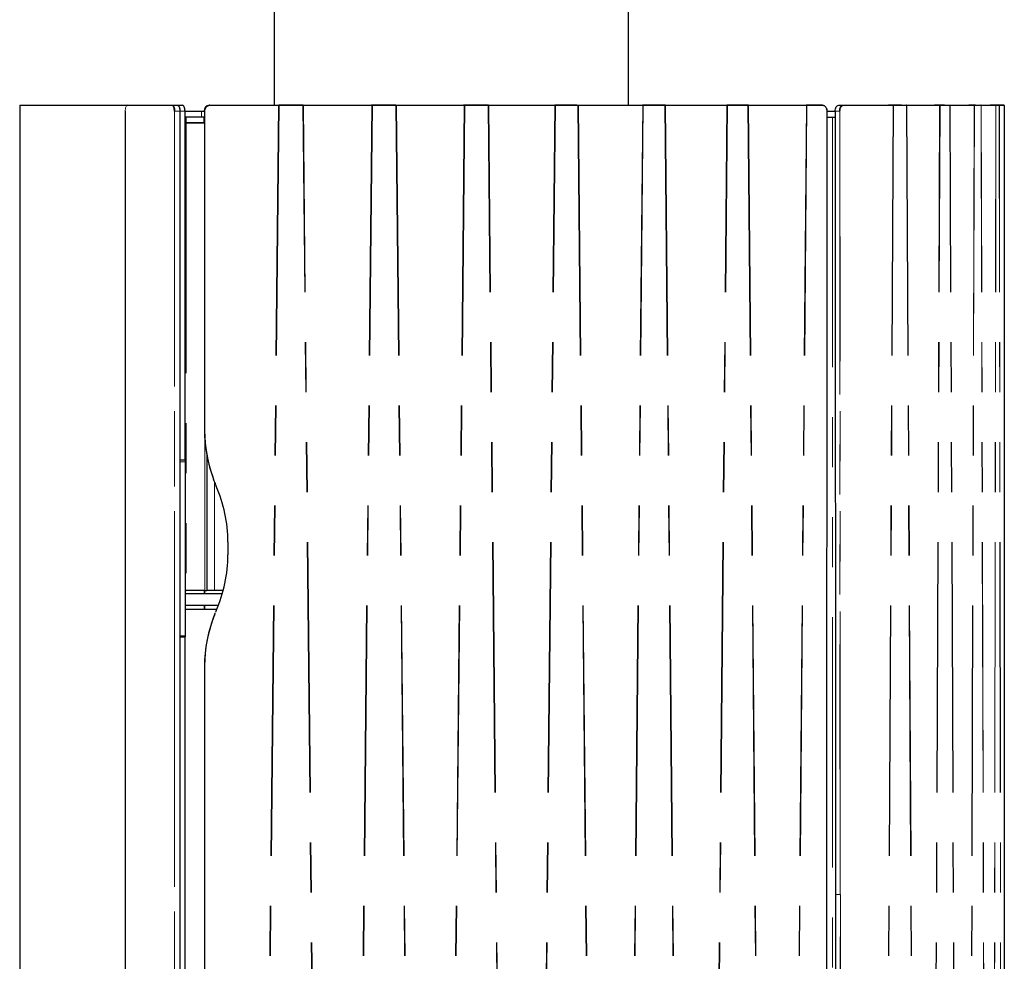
# Model space of a CAD drawing. Header units: millimetres. Extents: x 118 to 347, y 90 to 276.
# Tile 8 of 13: x 230 to 255, y 135 to 158. Entities that reach past the tile are written whole.
import ezdxf

# ---------------------------------------------------------------- set-up
doc = ezdxf.new("R2010")
doc.units = ezdxf.units.MM
doc.linetypes.add('PHANTOM', pattern=[12.7, 6.35, -1.27, 1.27, -1.27, 1.27, -1.27])

msp = doc.modelspace()

# ---------------------------------------------------------------- linework, layer by layer
at = {"color": 7, "linetype": 'Continuous', "lineweight": 25}
for p, q in [((236.746, 227.009), (236.746, 156.284)), ((245.746, 156.284), (245.746, 227.009)), ((230.284, 156.279), (230.284, 132.989)), ((230.289, 156.284), (233.027, 156.284)), ((233.027, 156.284), (234.156, 156.284)), ((234.156, 156.284), (234.288, 156.284)), ((234.288, 156.284), (234.293, 156.284)), ((234.293, 156.284), (234.42, 156.284)), ((235.108, 156.284), (235.1, 156.284)), ((235.111, 156.284), (235.1, 156.284)), ((235.108, 156.284), (235.119, 156.284)), ((235.11, 156.284), (235.122, 156.284)), ((235.111, 156.284), (235.119, 156.284)), ((235.119, 156.284), (235.119, 156.284)), ((235.121, 156.284), (235.119, 156.284)), ((235.119, 156.284), (235.119, 156.284)), ((235.122, 156.284), (236.857, 156.284)), ((236.857, 156.284), (236.857, 156.284)), ((236.858, 156.284), (236.867, 156.284)), ((236.874, 156.284), (236.867, 156.284)), ((236.873, 156.284), (237.472, 156.284)), ((237.474, 156.284), (236.874, 156.284)), ((237.481, 156.284), (237.474, 156.284)), ((237.481, 156.284), (237.487, 156.284)), ((237.488, 156.284), (237.488, 156.284)), ((237.488, 156.284), (239.225, 156.284)), ((239.225, 156.284), (239.219, 156.284)), ((239.225, 156.284), (239.225, 156.284)), ((239.225, 156.284), (239.235, 156.284)), ((239.823, 156.284), (239.227, 156.284)), ((239.24, 156.284), (239.24, 156.284)), ((239.24, 156.284), (239.837, 156.284)), ((239.831, 156.284), (239.823, 156.284)), ((239.831, 156.284), (239.852, 156.284)), ((239.852, 156.284), (239.852, 156.284)), ((239.852, 156.284), (239.852, 156.284)), ((239.852, 156.284), (241.573, 156.284)), ((241.552, 156.284), (241.552, 156.284)), ((241.573, 156.284), (241.552, 156.284)), ((241.559, 156.284), (241.559, 156.284)), ((241.573, 156.284), (241.573, 156.284)), ((241.573, 156.284), (241.573, 156.284)), ((241.573, 156.284), (241.573, 156.284)), ((242.147, 156.284), (241.573, 156.284)), ((241.588, 156.284), (242.176, 156.284)), ((242.155, 156.284), (242.147, 156.284)), ((242.191, 156.284), (242.155, 156.284)), ((242.191, 156.284), (242.191, 156.284)), ((242.191, 156.284), (243.869, 156.284)), ((243.869, 156.284), (243.869, 156.284)), ((244.413, 156.284), (243.869, 156.284)), ((243.884, 156.284), (244.456, 156.284)), ((244.42, 156.284), (244.413, 156.284)), ((244.427, 156.284), (244.419, 156.284)), ((244.427, 156.284), (244.471, 156.284)), ((244.471, 156.284), (246.101, 156.284)), ((246.608, 156.284), (246.101, 156.284)), ((246.115, 156.284), (246.666, 156.284)), ((246.587, 156.284), (246.653, 156.284)), ((246.615, 156.284), (246.608, 156.284)), ((246.615, 156.284), (246.608, 156.284)), ((246.679, 156.284), (246.615, 156.284)), ((246.653, 156.284), (246.653, 156.284)), ((246.68, 156.284), (248.238, 156.284)), ((248.173, 156.284), (248.205, 156.284)), ((248.18, 156.284), (248.18, 156.284)), ((248.702, 156.284), (248.238, 156.284)), ((248.251, 156.284), (248.774, 156.284)), ((248.709, 156.284), (248.702, 156.284)), ((248.787, 156.284), (248.709, 156.284)), ((248.751, 156.284), (248.751, 156.284)), ((248.787, 156.284), (250.256, 156.284)), ((250.133, 156.284), (250.133, 156.284)), ((250.178, 156.284), (250.178, 156.284)), ((250.185, 156.284), (250.185, 156.284)), ((250.58, 156.284), (250.256, 156.284)), ((250.268, 156.284), (250.664, 156.284)), ((250.664, 156.284), (250.58, 156.284)), ((251.079, 156.284), (251.195, 156.284)), ((251.195, 156.284), (252.458, 156.284)), ((252.469, 156.284), (252.348, 156.284)), ((252.458, 156.284), (252.458, 156.284)), ((252.672, 156.284), (252.469, 156.284)), ((252.47, 156.284), (252.794, 156.284)), ((252.676, 156.284), (252.795, 156.284)), ((252.804, 156.284), (253.638, 156.284)), ((253.648, 156.284), (253.516, 156.284)), ((253.648, 156.284), (253.896, 156.284)), ((253.765, 156.284), (253.648, 156.284)), ((253.768, 156.284), (253.897, 156.284)), ((253.905, 156.284), (254.513, 156.284)), ((254.519, 156.284), (254.38, 156.284)), ((254.397, 156.284), (254.398, 156.284)), ((254.513, 156.284), (254.516, 156.284)), ((254.519, 156.284), (254.688, 156.284)), ((254.549, 156.284), (254.519, 156.284)), ((254.549, 156.284), (254.688, 156.284)), ((254.688, 156.284), (254.688, 156.284)), ((254.693, 156.284), (254.688, 156.284)), ((254.693, 156.284), (255.063, 156.284)), ((255.067, 156.284), (254.923, 156.284)), ((255.009, 156.284), (254.923, 156.284)), ((255.152, 156.284), (255.009, 156.284)), ((255.063, 156.284), (255.064, 156.284)), ((255.063, 156.284), (255.134, 156.284)), ((255.067, 156.284), (255.067, 156.284)), ((255.067, 156.284), (255.067, 156.284)), ((255.152, 156.284), (255.134, 156.284)), ((255.152, 156.284), (255.152, 156.284)), ((255.279, 156.284), (255.152, 156.284)), ((255.154, 156.284), (255.279, 156.284)), ((255.279, 156.284), (255.279, 156.284)), ((255.279, 156.284), (255.279, 156.284)), ((255.284, 156.279), (255.284, 100.739)), ((232.962, 156.134), (232.962, 100.884)), ((234.351, 156.134), (234.351, 100.884)), ((234.483, 156.134), (234.485, 156.134)), ((234.485, 147.286), (234.485, 156.134)), ((234.485, 156.134), (234.906, 156.134)), ((234.906, 156.134), (234.973, 156.134)), ((234.965, 156.135), (234.965, 156.134)), ((234.973, 156.135), (234.973, 156.134)), ((234.975, 156.135), (234.975, 148.034)), ((250.771, 100.884), (250.787, 156.134)), ((250.786, 156.134), (250.989, 156.134)), ((250.989, 156.134), (250.999, 136.241)), ((234.508, 155.83), (234.484, 155.827)), ((234.902, 155.984), (234.485, 155.984)), ((234.485, 155.982), (234.508, 155.984)), ((234.508, 155.834), (234.508, 155.984)), ((234.958, 155.834), (234.508, 155.834)), ((234.975, 155.83), (234.508, 155.83)), ((234.973, 155.984), (234.902, 155.984)), ((234.975, 155.834), (234.958, 155.834)), ((234.965, 155.834), (234.965, 155.83)), ((234.973, 155.834), (234.973, 155.83)), ((250.787, 155.984), (250.989, 155.984)), ((234.351, 147.287), (234.351, 147.287)), ((234.355, 147.284), (234.483, 147.284)), ((234.47, 147.284), (234.477, 147.275)), ((235.033, 147.398), (235.033, 143.964)), ((234.351, 147.232), (234.351, 142.813)), ((234.487, 147.232), (234.487, 142.813)), ((235.186, 146.852), (235.206, 146.782)), ((235.219, 146.74), (235.206, 146.782)), ((235.57, 145.198), (235.57, 144.869)), ((234.487, 143.964), (234.508, 143.964)), ((234.487, 143.884), (235.429, 143.884)), ((234.983, 143.964), (234.508, 143.964)), ((234.965, 143.964), (234.965, 143.884)), ((234.973, 143.964), (234.973, 143.884)), ((234.983, 143.964), (235.033, 143.964)), ((235.233, 143.964), (235.033, 143.964)), ((235.451, 143.964), (235.233, 143.964)), ((235.326, 143.584), (234.487, 143.584)), ((234.965, 143.584), (234.965, 143.484)), ((234.973, 143.584), (234.973, 143.484)), ((235.285, 143.484), (234.487, 143.484)), ((235.241, 143.373), (235.222, 143.313)), ((235.241, 143.373), (235.252, 143.409)), ((234.352, 142.782), (234.351, 142.78)), ((234.351, 142.778), (234.351, 111.043)), ((234.355, 142.784), (234.483, 142.784)), ((234.485, 111.043), (234.485, 142.782)), ((234.975, 142.034), (234.976, 111.784)), ((250.999, 136.241), (251.028, 100.884))]:
    msp.add_line(p, q, dxfattribs=at)
at = {"color": 8, "linetype": 'PHANTOM', "lineweight": 18}
for p, q in [((233.011, 156.279), (230.284, 156.279)), ((234.152, 156.279), (233.023, 156.279)), ((235.108, 156.284), (235.108, 156.284)), ((235.121, 156.279), (235.11, 156.279)), ((236.857, 156.279), (235.122, 156.279)), ((236.857, 156.279), (236.284, 100.739)), ((236.873, 156.279), (236.299, 100.739)), ((236.857, 156.279), (236.857, 156.279)), ((236.874, 156.284), (236.873, 156.284)), ((236.873, 156.284), (236.873, 156.284)), ((236.873, 156.279), (236.873, 156.279)), ((237.472, 156.279), (236.873, 156.279)), ((237.472, 156.284), (237.472, 156.284)), ((237.474, 156.284), (237.472, 156.284)), ((238.038, 100.739), (237.472, 156.279)), ((237.488, 156.279), (237.488, 156.279)), ((238.054, 100.739), (237.488, 156.279)), ((239.225, 156.279), (237.488, 156.279)), ((239.225, 156.279), (238.653, 100.739)), ((239.241, 156.279), (238.668, 100.739)), ((239.225, 156.279), (239.225, 156.279)), ((239.227, 156.284), (239.24, 156.284)), ((239.235, 156.284), (239.24, 156.284)), ((239.241, 156.279), (239.241, 156.279)), ((239.838, 156.279), (239.241, 156.279)), ((239.823, 156.284), (239.837, 156.284)), ((239.837, 156.284), (239.837, 156.284)), ((239.838, 156.279), (240.4, 100.739)), ((239.853, 156.279), (239.853, 156.279)), ((239.853, 156.279), (239.853, 156.279)), ((239.853, 156.279), (240.415, 100.739)), ((241.574, 156.279), (239.853, 156.279)), ((241.574, 156.279), (241.008, 100.739)), ((241.589, 156.279), (241.024, 100.739)), ((241.574, 156.279), (241.574, 156.279)), ((241.574, 156.279), (241.574, 156.279)), ((241.589, 156.279), (241.589, 156.279)), ((242.177, 156.279), (241.589, 156.279)), ((242.147, 156.284), (242.176, 156.284)), ((242.176, 156.284), (242.176, 156.284)), ((242.729, 100.739), (242.177, 156.279)), ((242.744, 100.739), (242.192, 156.279)), ((243.871, 156.279), (242.192, 156.279)), ((243.319, 100.739), (243.871, 156.279)), ((243.334, 100.739), (243.886, 156.279)), ((243.871, 156.279), (243.871, 156.279)), ((243.886, 156.279), (243.886, 156.279)), ((244.458, 156.279), (243.886, 156.279)), ((244.413, 156.284), (244.456, 156.284)), ((244.456, 156.284), (244.456, 156.284)), ((244.458, 156.279), (244.993, 100.739)), ((244.473, 156.279), (245.008, 100.739)), ((246.103, 156.279), (244.473, 156.279)), ((246.103, 156.279), (245.57, 100.739)), ((246.117, 156.279), (245.585, 100.739)), ((246.103, 156.279), (246.103, 156.279)), ((246.117, 156.279), (246.117, 156.279)), ((246.668, 156.279), (246.117, 156.279)), ((246.608, 156.284), (246.666, 156.284)), ((246.666, 156.284), (246.666, 156.284)), ((246.668, 156.279), (247.181, 100.739)), ((246.682, 156.279), (246.682, 156.279)), ((246.682, 156.279), (247.195, 100.739)), ((248.24, 156.279), (246.682, 156.279)), ((247.732, 100.739), (248.24, 156.279)), ((247.746, 100.739), (248.254, 156.279)), ((248.24, 156.279), (248.24, 156.279)), ((248.254, 156.279), (248.254, 156.279)), ((248.776, 156.279), (248.254, 156.279)), ((248.702, 156.284), (248.774, 156.284)), ((248.774, 156.284), (248.774, 156.284)), ((248.776, 156.279), (249.262, 100.739)), ((248.79, 156.279), (248.79, 156.279)), ((248.79, 156.279), (249.275, 100.739)), ((250.258, 156.279), (248.79, 156.279)), ((250.258, 156.279), (249.781, 100.739)), ((250.271, 156.279), (249.794, 100.739)), ((250.258, 156.279), (250.258, 156.279)), ((250.271, 156.279), (250.271, 156.279)), ((250.667, 156.279), (250.271, 156.279)), ((252.462, 156.279), (251.199, 156.279)), ((252.462, 156.279), (252.157, 100.739)), ((252.474, 156.279), (252.169, 100.739)), ((252.462, 156.279), (252.462, 156.279)), ((252.798, 156.279), (252.474, 156.279)), ((252.672, 156.284), (252.794, 156.284)), ((252.794, 156.284), (252.794, 156.284)), ((252.798, 156.279), (252.798, 156.279)), ((252.798, 156.279), (253.11, 100.739)), ((252.809, 156.279), (252.809, 156.279)), ((252.809, 156.279), (253.121, 100.739)), ((253.643, 156.279), (252.809, 156.279)), ((253.408, 100.739), (253.643, 156.279)), ((253.417, 100.739), (253.652, 156.279)), ((253.643, 156.279), (253.643, 156.279)), ((253.901, 156.279), (253.652, 156.279)), ((253.765, 156.284), (253.896, 156.284)), ((253.896, 156.284), (253.896, 156.284)), ((253.901, 156.279), (253.901, 156.279)), ((254.14, 100.739), (253.901, 156.279)), ((253.909, 156.279), (253.909, 156.279)), ((254.148, 100.739), (253.909, 156.279)), ((254.517, 156.279), (253.909, 156.279)), ((254.517, 156.279), (254.357, 100.739)), ((254.524, 156.279), (254.364, 100.739)), ((254.516, 156.284), (254.519, 156.284)), ((254.517, 156.279), (254.517, 156.279)), ((254.693, 156.279), (254.524, 156.279)), ((254.549, 156.284), (254.688, 156.284)), ((254.693, 156.279), (254.693, 156.279)), ((254.855, 100.739), (254.693, 156.279)), ((254.698, 156.279), (254.698, 156.279)), ((254.86, 100.739), (254.698, 156.279)), ((255.068, 156.279), (254.698, 156.279)), ((254.987, 100.739), (255.068, 156.279)), ((254.991, 100.739), (255.072, 156.279)), ((255.067, 156.284), (255.152, 156.284)), ((255.068, 156.279), (255.068, 156.279)), ((255.072, 156.279), (255.072, 156.279)), ((255.072, 156.279), (255.072, 156.279)), ((255.157, 156.279), (255.072, 156.279)), ((255.157, 156.279), (255.157, 156.279)), ((255.239, 100.739), (255.157, 156.279)), ((255.157, 156.279), (255.157, 156.279)), ((255.159, 156.279), (255.159, 156.279)), ((255.241, 100.739), (255.159, 156.279)), ((255.284, 156.279), (255.159, 156.279)), ((255.284, 156.279), (255.284, 100.739)), ((255.284, 156.279), (255.284, 156.279)), ((232.962, 156.134), (232.962, 100.884)), ((232.962, 156.134), (232.962, 156.134)), ((234.212, 100.884), (234.212, 156.134)), ((234.212, 156.134), (234.219, 156.134)), ((234.219, 156.134), (234.219, 100.884)), ((234.351, 156.134), (234.219, 156.134)), ((234.351, 156.134), (234.355, 156.134)), ((234.355, 156.134), (234.355, 147.284)), ((234.483, 156.134), (234.355, 156.134)), ((234.483, 147.284), (234.483, 156.134)), ((234.902, 156.129), (234.485, 156.129)), ((234.902, 155.984), (234.902, 156.129)), ((234.975, 156.129), (234.902, 156.129)), ((234.965, 156.135), (234.973, 156.135)), ((234.965, 156.135), (234.965, 156.134)), ((234.98, 156.135), (234.98, 148.034)), ((250.769, 100.884), (250.785, 156.134)), ((250.989, 156.129), (250.787, 156.129)), ((251.105, 156.134), (250.989, 156.134)), ((251.114, 136.242), (251.105, 156.134)), ((251.112, 156.134), (251.121, 136.242)), ((234.508, 155.83), (234.508, 143.964)), ((234.958, 155.834), (234.958, 155.984)), ((234.965, 155.834), (234.965, 155.83)), ((250.92, 155.984), (250.92, 105.234)), ((234.98, 148.034), (234.98, 148.01)), ((234.983, 143.964), (234.983, 147.796)), ((234.351, 147.275), (234.477, 147.275)), ((234.351, 147.232), (234.487, 147.232)), ((235.233, 146.703), (235.233, 143.964)), ((235.427, 143.879), (234.487, 143.879)), ((234.965, 143.964), (234.965, 143.884)), ((234.487, 143.589), (235.328, 143.589)), ((234.965, 143.584), (234.965, 143.484)), ((235.222, 143.313), (235.21, 143.281)), ((234.351, 142.813), (234.487, 142.813)), ((234.483, 111.043), (234.483, 142.784)), ((234.98, 142.055), (234.98, 142.034)), ((234.98, 142.034), (234.98, 111.784)), ((251.114, 136.242), (250.999, 136.241)), ((251.114, 136.242), (251.121, 136.242)), ((251.144, 100.884), (251.114, 136.242)), ((251.121, 136.242), (251.151, 100.884))]:
    msp.add_line(p, q, dxfattribs=at)
at = {"color": 8, "linetype": 'PHANTOM', "lineweight": 18, "flags": 128}
for points in [[(233.023, 156.279), (233.011, 156.276), (233, 156.268), (232.989, 156.254), (232.98, 156.236), (232.973, 156.214), (232.967, 156.189), (232.963, 156.162), (232.962, 156.134)], [(234.291, 156.284), (234.292, 156.284), (234.293, 156.284)], [(237.472, 156.279), (237.472, 156.279), (237.472, 156.279)], [(239.838, 156.279), (239.838, 156.279), (239.838, 156.279)], [(242.177, 156.279), (242.177, 156.279), (242.177, 156.279)], [(243.884, 156.284), (243.885, 156.284), (243.885, 156.283), (243.885, 156.283), (243.885, 156.282), (243.886, 156.282), (243.886, 156.281), (243.886, 156.28), (243.886, 156.279)], [(243.884, 156.284), (243.885, 156.284), (243.885, 156.283), (243.885, 156.283), (243.885, 156.282), (243.886, 156.282), (243.886, 156.281), (243.886, 156.28), (243.886, 156.279)], [(244.456, 156.284), (244.457, 156.284), (244.457, 156.283), (244.457, 156.283), (244.457, 156.282), (244.458, 156.282), (244.458, 156.281), (244.458, 156.28), (244.458, 156.279)], [(244.456, 156.284), (244.457, 156.284), (244.457, 156.283), (244.457, 156.283), (244.457, 156.282), (244.458, 156.282), (244.458, 156.281), (244.458, 156.28), (244.458, 156.279)], [(244.458, 156.279), (244.458, 156.279), (244.458, 156.279)], [(244.471, 156.284), (244.471, 156.284), (244.472, 156.283), (244.472, 156.283), (244.472, 156.282), (244.472, 156.282), (244.473, 156.281), (244.473, 156.28), (244.473, 156.279)], [(244.471, 156.284), (244.471, 156.284), (244.472, 156.283), (244.472, 156.283), (244.472, 156.282), (244.472, 156.282), (244.473, 156.281), (244.473, 156.28), (244.473, 156.279)], [(246.101, 156.284), (246.101, 156.284), (246.102, 156.283), (246.102, 156.283), (246.102, 156.282), (246.103, 156.282), (246.103, 156.281), (246.103, 156.28), (246.103, 156.279)], [(246.115, 156.284), (246.116, 156.284), (246.116, 156.283), (246.117, 156.283), (246.117, 156.282), (246.117, 156.282), (246.117, 156.281), (246.117, 156.28), (246.117, 156.279)], [(246.115, 156.284), (246.116, 156.284), (246.116, 156.283), (246.117, 156.283), (246.117, 156.282), (246.117, 156.282), (246.117, 156.281), (246.117, 156.28), (246.117, 156.279)], [(246.666, 156.284), (246.666, 156.284), (246.666, 156.283), (246.667, 156.283), (246.667, 156.282), (246.667, 156.282), (246.667, 156.281), (246.668, 156.28), (246.668, 156.279)], [(246.666, 156.284), (246.666, 156.284), (246.666, 156.283), (246.667, 156.283), (246.667, 156.282), (246.667, 156.282), (246.667, 156.281), (246.668, 156.28), (246.668, 156.279)], [(246.668, 156.279), (246.668, 156.279), (246.668, 156.279)], [(246.679, 156.284), (246.68, 156.284), (246.68, 156.283), (246.681, 156.283), (246.681, 156.282), (246.681, 156.282), (246.681, 156.281), (246.682, 156.28), (246.682, 156.279)], [(246.68, 156.284), (246.68, 156.284), (246.68, 156.283), (246.681, 156.283), (246.681, 156.282), (246.681, 156.282), (246.682, 156.281), (246.682, 156.28), (246.682, 156.279)], [(246.68, 156.284), (246.68, 156.284), (246.68, 156.283), (246.681, 156.283), (246.681, 156.282), (246.681, 156.282), (246.682, 156.281), (246.682, 156.28), (246.682, 156.279)], [(248.238, 156.284), (248.238, 156.284), (248.238, 156.283), (248.239, 156.283), (248.239, 156.282), (248.239, 156.282), (248.24, 156.281), (248.24, 156.28), (248.24, 156.279)], [(248.238, 156.284), (248.238, 156.284), (248.239, 156.283), (248.239, 156.283), (248.239, 156.282), (248.24, 156.282), (248.24, 156.281), (248.24, 156.28), (248.24, 156.279)], [(248.251, 156.284), (248.252, 156.284), (248.252, 156.283), (248.253, 156.283), (248.253, 156.282), (248.253, 156.282), (248.254, 156.281), (248.254, 156.28), (248.254, 156.279)], [(248.251, 156.284), (248.252, 156.284), (248.252, 156.283), (248.253, 156.283), (248.253, 156.282), (248.253, 156.282), (248.254, 156.281), (248.254, 156.28), (248.254, 156.279)], [(248.774, 156.284), (248.774, 156.284), (248.775, 156.283), (248.775, 156.283), (248.775, 156.282), (248.776, 156.282), (248.776, 156.281), (248.776, 156.28), (248.776, 156.279)], [(248.774, 156.284), (248.774, 156.284), (248.775, 156.283), (248.775, 156.283), (248.775, 156.282), (248.776, 156.282), (248.776, 156.281), (248.776, 156.28), (248.776, 156.279)], [(248.776, 156.279), (248.776, 156.279), (248.776, 156.279)], [(248.787, 156.284), (248.787, 156.284), (248.788, 156.283), (248.788, 156.283), (248.788, 156.282), (248.789, 156.282), (248.789, 156.281), (248.789, 156.28), (248.789, 156.279)], [(248.787, 156.284), (248.787, 156.284), (248.788, 156.283), (248.788, 156.283), (248.789, 156.282), (248.789, 156.282), (248.789, 156.281), (248.789, 156.28), (248.79, 156.279)], [(248.787, 156.284), (248.787, 156.284), (248.788, 156.283), (248.788, 156.283), (248.789, 156.282), (248.789, 156.282), (248.789, 156.281), (248.79, 156.28), (248.79, 156.279)], [(250.256, 156.284), (250.256, 156.284), (250.257, 156.283), (250.257, 156.283), (250.257, 156.282), (250.258, 156.282), (250.258, 156.281), (250.258, 156.28), (250.258, 156.279)], [(250.256, 156.284), (250.256, 156.284), (250.257, 156.283), (250.257, 156.283), (250.258, 156.282), (250.258, 156.282), (250.258, 156.281), (250.258, 156.28), (250.258, 156.279)], [(250.256, 156.284), (250.256, 156.284), (250.257, 156.283), (250.257, 156.283), (250.258, 156.282), (250.258, 156.282), (250.258, 156.281), (250.259, 156.28), (250.259, 156.279)], [(250.268, 156.284), (250.269, 156.284), (250.27, 156.283), (250.27, 156.283), (250.27, 156.282), (250.271, 156.282), (250.271, 156.281), (250.271, 156.28), (250.271, 156.279)], [(250.268, 156.284), (250.269, 156.284), (250.27, 156.283), (250.27, 156.283), (250.271, 156.282), (250.271, 156.282), (250.271, 156.281), (250.271, 156.28), (250.271, 156.279)], [(250.664, 156.284), (250.665, 156.284), (250.665, 156.283), (250.666, 156.283), (250.666, 156.282), (250.666, 156.282), (250.667, 156.281), (250.667, 156.28), (250.667, 156.279)], [(251.199, 156.279), (251.182, 156.276), (251.165, 156.268), (251.15, 156.254), (251.137, 156.236), (251.126, 156.214), (251.118, 156.189), (251.113, 156.162), (251.112, 156.134)], [(252.474, 156.279), (252.474, 156.279), (252.474, 156.279)], [(253.652, 156.279), (253.652, 156.279), (253.652, 156.279)], [(254.524, 156.279), (254.524, 156.279), (254.524, 156.279)], [(234.975, 148.034), (234.975, 148.034), (234.976, 148.034), (234.976, 148.034), (234.977, 148.034), (234.977, 148.034), (234.978, 148.034), (234.979, 148.034), (234.98, 148.034)], [(234.975, 142.034), (234.976, 142.034), (234.976, 142.034), (234.976, 142.034), (234.977, 142.034), (234.977, 142.034), (234.978, 142.034), (234.979, 142.034), (234.98, 142.034)]]:
    msp.add_lwpolyline(points, dxfattribs=at)
at = {"color": 7, "linetype": 'Continuous', "lineweight": 25, "flags": 128}
for points in [[(234.156, 156.284), (234.169, 156.281), (234.18, 156.272), (234.191, 156.259), (234.201, 156.24), (234.209, 156.217), (234.214, 156.191), (234.218, 156.163), (234.219, 156.134)], [(234.288, 156.284), (234.3, 156.281), (234.312, 156.272), (234.323, 156.259), (234.332, 156.24), (234.34, 156.217), (234.346, 156.191), (234.35, 156.163), (234.351, 156.134)], [(234.293, 156.284), (234.305, 156.281), (234.317, 156.272), (234.327, 156.259), (234.337, 156.24), (234.345, 156.217), (234.351, 156.191), (234.354, 156.163), (234.355, 156.134)], [(234.483, 156.134), (234.481, 156.163), (234.478, 156.191), (234.472, 156.217), (234.464, 156.24), (234.455, 156.259), (234.444, 156.272), (234.432, 156.281), (234.42, 156.284)], [(246.101, 156.284), (246.101, 156.284), (246.102, 156.283), (246.102, 156.283), (246.102, 156.282), (246.103, 156.282), (246.103, 156.281), (246.103, 156.28), (246.103, 156.279)], [(250.989, 156.134), (250.99, 156.163), (250.995, 156.191), (251.004, 156.217), (251.015, 156.24), (251.029, 156.258), (251.044, 156.272), (251.061, 156.281), (251.079, 156.284)], [(251.105, 156.134), (251.106, 156.163), (251.111, 156.191), (251.12, 156.217), (251.131, 156.24), (251.145, 156.259), (251.16, 156.272), (251.177, 156.281), (251.195, 156.284)]]:
    msp.add_lwpolyline(points, dxfattribs=at)
at = {"color": 7, "linetype": 'Continuous', "lineweight": 25}
for centre, radius, start, end in [((230.289, 156.279), 0.005, 90, 180), ((233.031, 156.245), 0.0388, 95.168, 140.6736), ((235.115, 156.135), 0.15, 95.7387, 180.0382), ((235.125, 156.135), 0.15, 95.7548, 180.0506), ((243.865, 156.28), 0.00616, 348.9998, 38.3528), ((250.649, 156.146), 0.138, 354.7666, 83.6053), ((255.279, 156.279), 0.00499, 359.9697, 89.9689), ((255.279, 156.279), 0.005, 0, 90), ((233.923, 156.138), 0.289, 359.2181, 16.9723), ((250.787, 155.95), 0.184, 89.7627, 90.0505), ((238.482, 148.034), 3.506, 179.9996, 200.8067), ((238.481, 148.034), 3.501, 180.3875, 199.7319), ((238.482, 142.034), 3.506, 157.62, 180.002), ((238.481, 142.034), 3.501, 159.1415, 179.6479)]:
    msp.add_arc(centre, radius, start, end, dxfattribs=at)
at = {"color": 8, "linetype": 'PHANTOM', "lineweight": 18}
for centre, radius, start, end in [((233.028, 156.279), 0.00479, 92.88, 182.616), ((234.157, 156.279), 0.00479, 92.88, 182.616), ((234.133, 156.214), 0.0679, 7.1933, 73.4858), ((235.125, 156.135), 0.145, 95.9442, 180.0503), ((236.876, 156.28), 0.0189, 168.5406, 183.7875), ((236.877, 156.28), 0.0201, 169.2425, 183.5483), ((236.877, 156.28), 0.02, 169.183, 183.5675), ((237.083, 156.279), 0.21, 178.6877, 180.0496), ((236.986, 156.279), 0.114, 177.8165, 180.3394), ((237.586, 156.281), 0.114, 178.3929, 180.9178), ((237.586, 156.28), 0.114, 178.1066, 180.6306), ((237.452, 156.28), 0.0355, 358.2731, 6.3523), ((237.457, 156.28), 0.0306, 357.6501, 7.0415), ((237.457, 156.28), 0.0304, 357.6503, 7.0813), ((239.195, 156.28), 0.0304, 357.6503, 7.0813), ((239.195, 156.28), 0.0302, 357.6305, 7.1413), ((239.191, 156.28), 0.0342, 357.9177, 6.3099), ((239.227, 156.28), 0.0138, 354.5466, 15.558), ((239.228, 156.28), 0.0131, 354.2909, 16.386), ((239.824, 156.28), 0.0138, 354.8459, 15.8312), ((239.824, 156.28), 0.0138, 355.1427, 16.1018), ((239.844, 156.28), 0.00955, 352.9189, 23.5852), ((239.844, 156.28), 0.00923, 352.3686, 24.1518), ((239.844, 156.28), 0.00922, 352.3717, 24.1876), ((241.564, 156.28), 0.00922, 352.3717, 24.1876), ((241.564, 156.28), 0.0092, 352.3566, 24.2417), ((241.564, 156.28), 0.0095, 352.5994, 23.4239), ((241.582, 156.28), 0.00717, 350.0632, 31.6674), ((241.582, 156.28), 0.00704, 349.8973, 32.379), ((242.169, 156.28), 0.00719, 350.3841, 31.8924), ((242.169, 156.28), 0.00722, 350.7042, 32.1164), ((242.186, 156.28), 0.00611, 349.2132, 39.1757), ((242.186, 156.28), 0.00608, 348.8802, 38.991), ((243.865, 156.28), 0.00608, 348.8802, 38.991), ((250.652, 156.146), 0.134, 354.7666, 83.6053), ((251.194, 156.279), 0.00458, 354.3849, 82.9879), ((252.458, 156.279), 0.00458, 354.3849, 82.9879), ((252.458, 156.279), 0.00458, 354.3904, 82.9967), ((252.469, 156.279), 0.00465, 355.4022, 84.4959), ((252.47, 156.279), 0.00464, 355.2858, 84.6278), ((252.47, 156.279), 0.00465, 355.4771, 84.6159), ((252.793, 156.279), 0.00465, 355.478, 84.6143), ((252.793, 156.279), 0.00467, 355.6762, 84.6043), ((252.794, 156.279), 0.00467, 355.7605, 84.7239), ((252.804, 156.279), 0.00472, 356.525, 86.0539), ((252.804, 156.279), 0.00472, 356.5335, 86.0566), ((253.638, 156.279), 0.00472, 356.5335, 86.0566), ((253.638, 156.279), 0.00472, 356.5415, 86.0592), ((253.647, 156.279), 0.00479, 357.3765, 87.1019), ((253.648, 156.279), 0.00478, 357.2625, 87.1616), ((253.648, 156.279), 0.00479, 357.4063, 87.1469), ((253.896, 156.279), 0.00479, 357.4071, 87.1454), ((253.896, 156.279), 0.0048, 357.5549, 87.1326), ((253.897, 156.279), 0.0048, 357.5931, 87.1776), ((253.904, 156.279), 0.00485, 358.2195, 88.1088), ((253.904, 156.279), 0.00485, 358.2257, 88.1103), ((254.513, 156.279), 0.00485, 358.2257, 88.1103), ((254.513, 156.279), 0.00485, 358.2315, 88.1118), ((254.519, 156.279), 0.0049, 358.8287, 88.7724), ((254.519, 156.279), 0.00489, 358.7385, 88.7974), ((254.519, 156.279), 0.0049, 358.8344, 88.7849), ((254.688, 156.279), 0.0049, 358.8352, 88.7834), ((254.688, 156.279), 0.00491, 358.9329, 88.773), ((254.688, 156.279), 0.00491, 358.9449, 88.7842), ((254.693, 156.279), 0.00494, 359.3792, 89.3692), ((254.693, 156.279), 0.00494, 359.3829, 89.37), ((255.063, 156.279), 0.00494, 359.3829, 89.37), ((255.063, 156.279), 0.00494, 359.3863, 89.3708), ((255.067, 156.279), 0.00497, 359.7079, 89.7031), ((255.152, 156.279), 0.00497, 359.7053, 89.7043), ((255.154, 156.279), 0.00499, 359.9673, 89.9684), ((255.279, 156.279), 0.00499, 359.9686, 89.9687), ((234.907, 156.129), 0.0047, 94.4848, 183.8731), ((250.786, 157.06), 0.927, 269.9648, 270.095), ((251.112, 146.988), 9.146, 90.003, 90.0468)]:
    msp.add_arc(centre, radius, start, end, dxfattribs=at)
for centre, ratio, start_param, end_param in [((242.117, 156.279), 0.000042, 4.964287, 11.246316), ((244.368, 156.279), 0.000058, 5.069028, 11.351026)]:
    msp.add_ellipse(centre, major_axis=(0.3, 0), ratio=ratio, start_param=start_param, end_param=end_param, dxfattribs=at)
at = {"color": 7, "linetype": 'Continuous', "lineweight": 25}
for centre, major_axis, ratio, start_param, end_param in [((234.353, 147.293), (-0.00277, 0.00855), 0.486414, 2.158495, 2.98525), ((234.48, 147.287), (0.00494, -0.0016), 0.486414, 5.300088, 6.439528), ((238.469, 148.034), (0.079, 3.499), 0.99936, 1.971844, 2.01033), ((232.073, 145.198), (0.079, 3.499), 0.99936, 4.734867, 5.151923), ((232.073, 144.869), (0.079, 3.499), 0.99936, 4.317812, 4.734867), ((238.469, 142.034), (0.079, 3.499), 0.99936, 1.17622, 1.189343), ((234.355, 142.778), (0, 0.00577), 0.786697, 0, 1.570796), ((234.48, 142.781), (0.00494, 0.0016), 0.486414, 6.126843, 7.266283)]:
    msp.add_ellipse(centre, major_axis=major_axis, ratio=ratio, start_param=start_param, end_param=end_param, dxfattribs=at)
for points, knots in [([(235.11, 156.284), (235.11, 156.284), (235.11, 156.283), (235.11, 156.281), (235.11, 156.28), (235.11, 156.279)], [0, 0, 0, 0, 0.5, 0.5, 1, 1, 1, 1]), ([(255.284, 156.279), (255.284, 156.279), (255.284, 156.279), (255.284, 156.279), (255.284, 156.279), (255.284, 156.279), (255.284, 156.279)], [0, 0, 0, 0, 0.0002136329, 0.0002136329, 0.0002136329, 0.0004282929, 0.0004282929, 0.0004282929, 0.0004282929]), ([(234.484, 155.827), (234.486, 155.828), (234.493, 155.833), (234.502, 155.833), (234.508, 155.834)], [0, 0, 0, 0, 0.234302, 1, 1, 1, 1]), ([(234.477, 147.275), (234.477, 147.274), (234.478, 147.272), (234.48, 147.269), (234.482, 147.265), (234.483, 147.261), (234.485, 147.256), (234.486, 147.249), (234.487, 147.241), (234.487, 147.235), (234.487, 147.232)], [0, 0, 0, 0, 0.101006, 0.200381, 0.299236, 0.398701, 0.499883, 0.66734, 0.8323, 1, 1, 1, 1]), ([(234.351, 142.813), (234.351, 142.812), (234.351, 142.806), (234.35, 142.797), (234.348, 142.789), (234.347, 142.786), (234.347, 142.785)], [0, 0, 0, 0, 0.078235, 0.646517, 0.886392, 1, 1, 1, 1]), ([(234.487, 142.813), (234.487, 142.808), (234.487, 142.8), (234.485, 142.79), (234.484, 142.786), (234.483, 142.785)], [0, 0, 0, 0, 0.445358, 0.89119, 1, 1, 1, 1])]:
    msp.add_open_spline(points, degree=3, knots=knots, dxfattribs=at)
at = {"color": 8, "linetype": 'PHANTOM', "lineweight": 18}
for points, knots in [([(235.122, 156.284), (235.122, 156.284), (235.121, 156.283), (235.121, 156.281), (235.121, 156.28), (235.121, 156.279)], [0, 0, 0, 0, 0.5, 0.5, 1, 1, 1, 1]), ([(235.122, 156.284), (235.122, 156.284), (235.122, 156.283), (235.122, 156.281), (235.122, 156.28), (235.122, 156.279)], [0, 0, 0, 0, 0.5, 0.5, 1, 1, 1, 1]), ([(242.192, 156.279), (242.189, 156.279), (242.187, 156.279), (242.184, 156.279), (242.182, 156.279), (242.179, 156.279), (242.177, 156.279)], [0, 0, 0, 0, 0.0001570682, 0.0001570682, 0.0001570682, 0.0003136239, 0.0003136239, 0.0003136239, 0.0003136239]), ([(243.886, 156.279), (243.883, 156.279), (243.881, 156.279), (243.878, 156.279), (243.876, 156.279), (243.873, 156.279), (243.871, 156.279)], [0, 0, 0, 0, 0.0001565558, 0.0001565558, 0.0001565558, 0.0003136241, 0.0003136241, 0.0003136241, 0.0003136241]), ([(244.473, 156.279), (244.47, 156.279), (244.468, 156.279), (244.465, 156.279), (244.463, 156.279), (244.46, 156.279), (244.458, 156.279)], [0, 0, 0, 0, 0.0001570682, 0.0001570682, 0.0001570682, 0.0003136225, 0.0003136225, 0.0003136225, 0.0003136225]), ([(246.117, 156.279), (246.115, 156.279), (246.113, 156.279), (246.11, 156.279), (246.108, 156.279), (246.105, 156.279), (246.103, 156.279)], [0, 0, 0, 0, 0.0001565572, 0.0001565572, 0.0001565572, 0.0003136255, 0.0003136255, 0.0003136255, 0.0003136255]), ([(248.238, 156.284), (248.238, 156.284), (248.239, 156.283), (248.24, 156.281), (248.24, 156.28), (248.24, 156.279)], [0, 0, 0, 0, 0.5, 0.5, 1, 1, 1, 1]), ([(248.24, 156.279), (248.24, 156.279), (248.24, 156.279), (248.24, 156.279), (248.24, 156.279), (248.24, 156.279), (248.24, 156.279)], [0, 0, 0, 0, 0.000001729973, 0.000001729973, 0.000001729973, 0.000003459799, 0.000003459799, 0.000003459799, 0.000003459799]), ([(248.254, 156.279), (248.251, 156.279), (248.249, 156.279), (248.247, 156.279), (248.245, 156.279), (248.242, 156.279), (248.24, 156.279)], [0, 0, 0, 0, 0.0001548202, 0.0001548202, 0.0001548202, 0.0003101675, 0.0003101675, 0.0003101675, 0.0003101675]), ([(255.064, 156.284), (255.065, 156.284), (255.066, 156.284), (255.066, 156.284), (255.067, 156.284)], [0, 0, 0, 0, 0.309023, 1, 1, 1, 1]), ([(255.072, 156.279), (255.072, 156.28), (255.071, 156.281), (255.07, 156.283), (255.068, 156.284), (255.067, 156.284)], [0, 0, 0, 0, 0.5, 0.5, 1, 1, 1, 1]), ([(255.072, 156.279), (255.071, 156.279), (255.071, 156.279), (255.07, 156.279), (255.07, 156.279), (255.069, 156.279), (255.068, 156.279)], [0, 0, 0, 0, 0.000213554, 0.000213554, 0.000213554, 0.000427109, 0.000427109, 0.000427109, 0.000427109]), ([(255.157, 156.279), (255.157, 156.28), (255.157, 156.281), (255.155, 156.283), (255.153, 156.284), (255.152, 156.284)], [0, 0, 0, 0, 0.5, 0.5, 1, 1, 1, 1]), ([(255.159, 156.279), (255.159, 156.279), (255.159, 156.279), (255.158, 156.279), (255.158, 156.279), (255.158, 156.279), (255.157, 156.279)], [0, 0, 0, 0, 0.0002135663, 0.0002135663, 0.0002135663, 0.0004271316, 0.0004271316, 0.0004271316, 0.0004271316]), ([(234.975, 156.135), (234.975, 156.135), (234.976, 156.135), (234.977, 156.135), (234.979, 156.135), (234.98, 156.135)], [0, 0, 0, 0, 0.5, 0.5, 1, 1, 1, 1])]:
    msp.add_open_spline(points, degree=3, knots=knots, dxfattribs=at)
at = {"color": 7, "linetype": 'Continuous', "lineweight": 25}
for points in [[(236.857, 156.284), (236.857, 156.284), (236.858, 156.284), (236.858, 156.284), (236.858, 156.284)], [(237.487, 156.284), (237.487, 156.284), (237.487, 156.284), (237.487, 156.284), (237.488, 156.284)], [(239.225, 156.284), (239.225, 156.284), (239.225, 156.284), (239.225, 156.284), (239.225, 156.284)], [(241.573, 156.284), (241.575, 156.284), (241.58, 156.284), (241.586, 156.284), (241.588, 156.284)], [(243.869, 156.284), (243.872, 156.284), (243.877, 156.284), (243.882, 156.284), (243.884, 156.284)], [(246.101, 156.284), (246.104, 156.284), (246.108, 156.284), (246.113, 156.284), (246.115, 156.284)], [(246.679, 156.284), (246.679, 156.284), (246.68, 156.284), (246.68, 156.284), (246.68, 156.284)], [(248.238, 156.284), (248.238, 156.284), (248.238, 156.284), (248.238, 156.284), (248.238, 156.284)], [(248.238, 156.284), (248.24, 156.284), (248.245, 156.284), (248.249, 156.284), (248.251, 156.284)], [(248.787, 156.284), (248.787, 156.284), (248.787, 156.284), (248.787, 156.284), (248.787, 156.284)], [(250.256, 156.284), (250.256, 156.284), (250.256, 156.284), (250.256, 156.284), (250.256, 156.284)], [(250.256, 156.284), (250.258, 156.284), (250.262, 156.284), (250.266, 156.284), (250.268, 156.284)], [(252.469, 156.284), (252.469, 156.284), (252.47, 156.284), (252.47, 156.284), (252.47, 156.284)], [(252.795, 156.284), (252.796, 156.284), (252.8, 156.284), (252.803, 156.284), (252.804, 156.284)], [(252.804, 156.284), (252.803, 156.284), (252.8, 156.284), (252.796, 156.284), (252.795, 156.284)], [(253.648, 156.284), (253.648, 156.284), (253.648, 156.284), (253.648, 156.284), (253.648, 156.284)], [(253.897, 156.284), (253.898, 156.284), (253.901, 156.284), (253.903, 156.284), (253.905, 156.284)], [(254.688, 156.284), (254.689, 156.284), (254.691, 156.284), (254.693, 156.284), (254.693, 156.284)], [(254.923, 156.284), (254.923, 156.284), (254.923, 156.284), (254.923, 156.284)], [(255.152, 156.284), (255.153, 156.284), (255.154, 156.284), (255.154, 156.284), (255.154, 156.284)], [(255.279, 156.284), (255.279, 156.284), (255.279, 156.284), (255.279, 156.284), (255.279, 156.284)]]:
    msp.add_open_spline(points, degree=3, dxfattribs=at)
at = {"color": 8, "linetype": 'PHANTOM', "lineweight": 18}
for points in [[(236.873, 156.279), (236.868, 156.279), (236.863, 156.279), (236.857, 156.279)], [(236.857, 156.279), (236.857, 156.279), (236.857, 156.279), (236.857, 156.279)], [(236.858, 156.284), (236.86, 156.284), (236.865, 156.284), (236.87, 156.284), (236.873, 156.284)], [(237.472, 156.284), (237.475, 156.284), (237.48, 156.284), (237.485, 156.284), (237.487, 156.284)], [(237.488, 156.279), (237.482, 156.279), (237.477, 156.279), (237.472, 156.279)], [(237.488, 156.279), (237.488, 156.279), (237.488, 156.279), (237.488, 156.279)], [(239.225, 156.279), (239.225, 156.279), (239.225, 156.279), (239.225, 156.279)], [(239.241, 156.279), (239.236, 156.279), (239.231, 156.279), (239.225, 156.279)], [(239.837, 156.284), (239.84, 156.284), (239.845, 156.284), (239.85, 156.284), (239.852, 156.284)], [(239.853, 156.279), (239.848, 156.279), (239.843, 156.279), (239.838, 156.279)], [(241.589, 156.279), (241.584, 156.279), (241.579, 156.279), (241.574, 156.279)], [(242.176, 156.284), (242.178, 156.284), (242.183, 156.284), (242.188, 156.284), (242.191, 156.284)], [(244.456, 156.284), (244.459, 156.284), (244.464, 156.284), (244.468, 156.284), (244.471, 156.284)], [(246.666, 156.284), (246.668, 156.284), (246.673, 156.284), (246.677, 156.284), (246.679, 156.284)], [(246.682, 156.279), (246.677, 156.279), (246.672, 156.279), (246.668, 156.279)], [(246.682, 156.279), (246.682, 156.279), (246.682, 156.279), (246.682, 156.279)], [(248.774, 156.284), (248.776, 156.284), (248.78, 156.284), (248.784, 156.284), (248.787, 156.284)], [(248.789, 156.279), (248.785, 156.279), (248.781, 156.279), (248.776, 156.279)], [(248.79, 156.279), (248.789, 156.279), (248.789, 156.279), (248.789, 156.279)], [(250.259, 156.279), (250.259, 156.279), (250.258, 156.279), (250.258, 156.279)], [(250.271, 156.279), (250.267, 156.279), (250.263, 156.279), (250.259, 156.279)], [(252.458, 156.284), (252.46, 156.284), (252.464, 156.284), (252.468, 156.284), (252.469, 156.284)], [(252.473, 156.279), (252.47, 156.279), (252.466, 156.279), (252.462, 156.279)], [(252.474, 156.279), (252.474, 156.279), (252.474, 156.279), (252.473, 156.279)], [(252.794, 156.284), (252.794, 156.284), (252.794, 156.284), (252.794, 156.284), (252.795, 156.284)], [(252.799, 156.279), (252.798, 156.279), (252.798, 156.279), (252.798, 156.279)], [(252.809, 156.279), (252.806, 156.279), (252.802, 156.279), (252.799, 156.279)], [(253.638, 156.284), (253.64, 156.284), (253.643, 156.284), (253.646, 156.284), (253.648, 156.284)], [(253.652, 156.279), (253.649, 156.279), (253.646, 156.279), (253.643, 156.279)], [(253.652, 156.279), (253.652, 156.279), (253.652, 156.279), (253.652, 156.279)], [(253.896, 156.284), (253.897, 156.284), (253.897, 156.284), (253.897, 156.284), (253.897, 156.284)], [(253.901, 156.279), (253.901, 156.279), (253.901, 156.279), (253.901, 156.279)], [(253.909, 156.279), (253.907, 156.279), (253.904, 156.279), (253.901, 156.279)], [(254.524, 156.279), (254.522, 156.279), (254.52, 156.279), (254.517, 156.279)], [(254.524, 156.279), (254.524, 156.279), (254.524, 156.279), (254.524, 156.279)], [(254.688, 156.284), (254.688, 156.284), (254.688, 156.284), (254.688, 156.284), (254.688, 156.284)], [(254.693, 156.279), (254.693, 156.279), (254.693, 156.279), (254.693, 156.279)], [(254.698, 156.279), (254.697, 156.279), (254.695, 156.279), (254.693, 156.279)]]:
    msp.add_open_spline(points, degree=3, dxfattribs=at)

doc.saveas('drawing.dxf')
